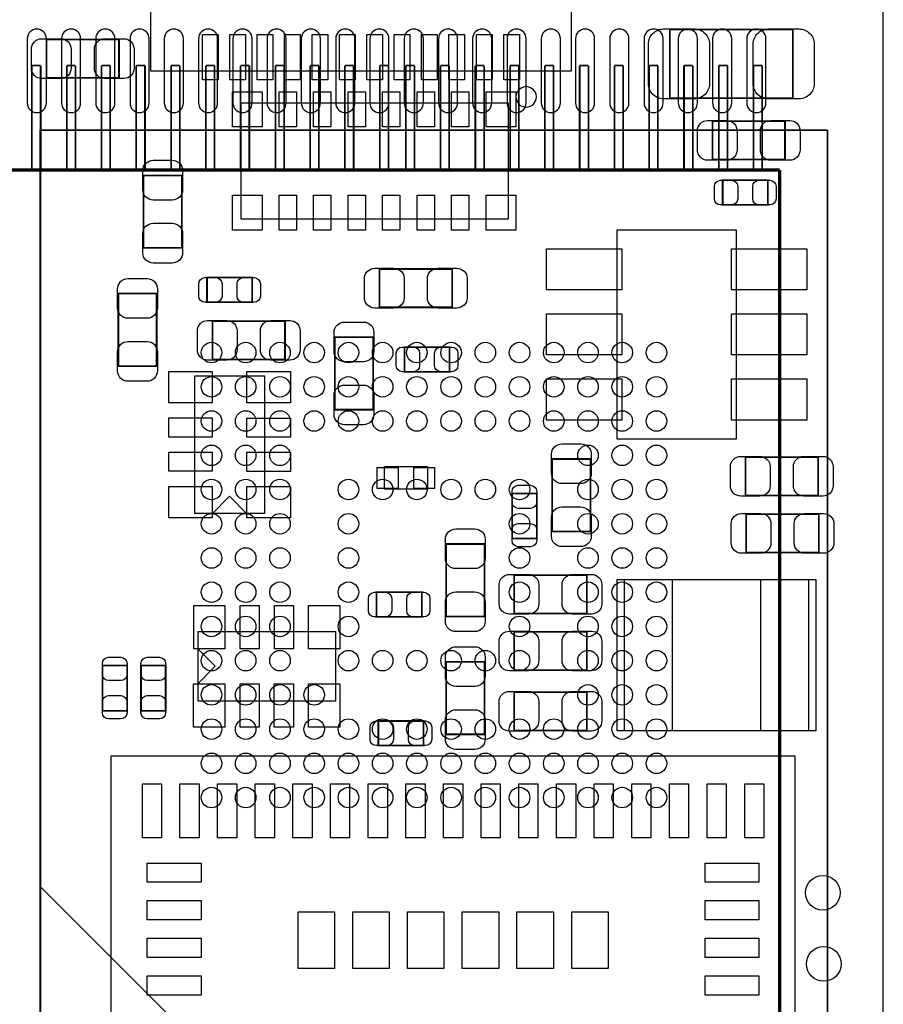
# Model space of a CAD drawing. Extents: x -9.2 to 76.7, y -8.3 to 44.6.
# Tile 8 of 10: x 48.6 to 61.2, y 9 to 23.4. Entities that reach past the tile are written whole.
import ezdxf

# ---------------------------------------------------------------- set-up
doc = ezdxf.new("R2010")
doc.units = 0
for name, color, linetype in [('ASSEMBLY_BOTTOM', 254, 'CONTINUOUS'), ('ASSEMBLY_TOP', 7, 'CONTINUOUS'), ('BOTTOM', 213, 'CONTINUOUS'), ('DIMENSION', 1, 'CONTINUOUS'), ('OUTLINE', 3, 'CONTINUOUS'), ('TOP', 7, 'CONTINUOUS')]:
    doc.layers.add(name, color=color, linetype=linetype)

msp = doc.modelspace()

# ---------------------------------------------------------------- linework, layer by layer
at = {"layer": 'ASSEMBLY_BOTTOM'}
for points, const_width in [([(48.775112, 21.1582), (48.775112, 22.6822)], 0.0254), ([(48.775112, 22.6822), (48.902112, 22.6822)], 0.0254), ([(48.902112, 22.6822), (48.902112, 21.1582)], 0.0254), ([(49.283112, 21.1582), (49.283112, 22.6822)], 0.0254), ([(49.283112, 22.6822), (49.410112, 22.6822)], 0.0254), ([(49.410112, 22.6822), (49.410112, 21.1582)], 0.0254), ([(49.791112, 21.1582), (49.791112, 22.6822)], 0.0254), ([(49.791112, 22.6822), (49.918112, 22.6822)], 0.0254), ([(49.918112, 22.6822), (49.918112, 21.1582)], 0.0254), ([(50.299112, 21.1582), (50.299112, 22.6822)], 0.0254), ([(50.299112, 22.6822), (50.426112, 22.6822)], 0.0254), ([(50.426112, 22.6822), (50.426112, 21.1582)], 0.0254), ([(50.807112, 21.1582), (50.807112, 22.6822)], 0.0254), ([(50.807112, 22.6822), (50.934112, 22.6822)], 0.0254), ([(50.934112, 22.6822), (50.934112, 21.1582)], 0.0254), ([(51.315112, 21.1582), (51.315112, 22.6822)], 0.0254), ([(51.315112, 22.6822), (51.442112, 22.6822)], 0.0254), ([(51.442112, 22.6822), (51.442112, 21.1582)], 0.0254), ([(51.823112, 21.1582), (51.823112, 22.6822)], 0.0254), ([(51.823112, 22.6822), (51.950112, 22.6822)], 0.0254), ([(51.950112, 22.6822), (51.950112, 21.1582)], 0.0254), ([(52.331112, 21.1582), (52.331112, 22.6822)], 0.0254), ([(52.331112, 22.6822), (52.458112, 22.6822)], 0.0254), ([(52.458112, 22.6822), (52.458112, 21.1582)], 0.0254), ([(52.839112, 21.1582), (52.839112, 22.6822)], 0.0254), ([(52.839112, 22.6822), (52.966112, 22.6822)], 0.0254), ([(52.966112, 22.6822), (52.966112, 21.1582)], 0.0254), ([(53.347112, 21.1582), (53.347112, 22.6822)], 0.0254), ([(53.347112, 22.6822), (53.474112, 22.6822)], 0.0254), ([(53.474112, 22.6822), (53.474112, 21.1582)], 0.0254), ([(53.855112, 21.1582), (53.855112, 22.6822)], 0.0254), ([(53.855112, 22.6822), (53.982112, 22.6822)], 0.0254), ([(53.982112, 22.6822), (53.982112, 21.1582)], 0.0254), ([(54.236112, 21.1582), (54.236112, 22.6822)], 0.0254), ([(54.236112, 22.6822), (54.363112, 22.6822)], 0.0254), ([(54.363112, 22.6822), (54.363112, 21.1582)], 0.0254), ([(54.744112, 21.1582), (54.744112, 22.6822)], 0.0254), ([(54.744112, 22.6822), (54.871112, 22.6822)], 0.0254), ([(54.871112, 22.6822), (54.871112, 21.1582)], 0.0254), ([(55.252112, 21.1582), (55.252112, 22.6822)], 0.0254), ([(55.252112, 22.6822), (55.379112, 22.6822)], 0.0254), ([(55.379112, 22.6822), (55.379112, 21.1582)], 0.0254), ([(55.760112, 21.1582), (55.760112, 22.6822)], 0.0254), ([(55.760112, 22.6822), (55.887112, 22.6822)], 0.0254), ([(55.887112, 22.6822), (55.887112, 21.1582)], 0.0254), ([(56.268112, 21.1582), (56.268112, 22.6822)], 0.0254), ([(56.268112, 22.6822), (56.395112, 22.6822)], 0.0254), ([(56.395112, 22.6822), (56.395112, 21.1582)], 0.0254), ([(56.776112, 21.1582), (56.776112, 22.6822)], 0.0254), ([(56.776112, 22.6822), (56.903112, 22.6822)], 0.0254), ([(56.903112, 22.6822), (56.903112, 21.1582)], 0.0254), ([(57.284112, 21.1582), (57.284112, 22.6822)], 0.0254), ([(57.284112, 22.6822), (57.411112, 22.6822)], 0.0254), ([(57.411112, 22.6822), (57.411112, 21.1582)], 0.0254), ([(57.792112, 21.1582), (57.792112, 22.6822)], 0.0254), ([(57.792112, 22.6822), (57.919112, 22.6822)], 0.0254), ([(57.919112, 22.6822), (57.919112, 21.1582)], 0.0254), ([(58.300112, 21.1582), (58.300112, 22.6822)], 0.0254), ([(58.300112, 22.6822), (58.427112, 22.6822)], 0.0254), ([(58.427112, 22.6822), (58.427112, 21.1582)], 0.0254), ([(58.808112, 21.1582), (58.808112, 22.6822)], 0.0254), ([(58.808112, 22.6822), (58.935112, 22.6822)], 0.0254), ([(58.935112, 22.6822), (58.935112, 21.1582)], 0.0254), ([(59.316112, 21.1582), (59.316112, 22.6822)], 0.0254), ([(59.316112, 22.6822), (59.443112, 22.6822)], 0.0254), ([(59.443112, 22.6822), (59.443112, 21.1582)], 0.0254), ([(60.397644, 21.740114), (48.89754, 21.740114)], 0.0254), ([(48.89754, 21.740114), (48.89754, 8.739886)], 0.0254), ([(60.397644, 8.739886), (60.397644, 21.740114)], 0.0254), ([(59.697112, 21.1582), (47.505112, 21.1582)], 0.0508), ([(59.697112, 4.3434), (59.697112, 21.1582)], 0.0508)]:
    msp.add_lwpolyline(points, dxfattribs=dict(at, const_width=const_width))
msp.add_lwpolyline([(48.896524, 10.691114), (48.896524, 8.739886), (50.847498, 8.739886)], close=True, dxfattribs=at)
at = {"layer": 'ASSEMBLY_TOP'}
for points in [[(50.504852, 28.75534), (50.504852, 22.60346), (56.656732, 22.60346), (56.656732, 28.75534), (50.504852, 28.75534)], [(59.066938, 20.279614), (57.316878, 20.279614)], [(57.316878, 20.279614), (57.316878, 17.229582)], [(59.066938, 17.229582), (59.066938, 20.279614)], [(51.154076, 18.1483), (52.170076, 18.1483)], [(51.154076, 16.1417), (51.154076, 18.1483)], [(52.170076, 18.1483), (52.170076, 16.1417)], [(57.316878, 17.229582), (59.066938, 17.229582)], [(53.922676, 16.824198), (54.552596, 16.824198), (54.552596, 16.493998), (53.922676, 16.493998), (53.922676, 16.824198)], [(51.662076, 16.39062), (51.408076, 16.13662)], [(51.662076, 16.39062), (51.916076, 16.13662)], [(52.170076, 16.1417), (51.154076, 16.1417)], [(57.424066, 15.171674), (57.424066, 12.97178)], [(60.124086, 15.171674), (57.424066, 15.171674)], [(60.124086, 12.97178), (60.124086, 15.171674)], [(51.201574, 13.399516), (51.201574, 14.415516)], [(51.201574, 14.415516), (53.208174, 14.415516)], [(53.208174, 14.415516), (53.208174, 13.399516)], [(51.450494, 13.907516), (51.196494, 14.161516)], [(51.450494, 13.907516), (51.196494, 13.653516)], [(53.208174, 13.399516), (51.201574, 13.399516)], [(57.424066, 12.97178), (60.124086, 12.97178)], [(49.928272, 2.59588), (59.925712, 2.59588), (59.925712, 12.59332), (49.928272, 12.59332), (49.928272, 2.59588)]]:
    msp.add_lwpolyline(points, dxfattribs=at)
at = {"layer": 'ASSEMBLY_TOP', "const_width": 0.024892}
for points in [[(58.09107, 23.207726), (59.890914, 23.207726)], [(58.09107, 22.207474), (58.09107, 23.207726)], [(59.890914, 23.207726), (59.890914, 22.207474)], [(50.04689, 23.063708), (50.04689, 22.503892), (48.986694, 22.503892), (48.986694, 23.063708), (50.04689, 23.063708)], [(59.890914, 22.207474), (58.09107, 22.207474)], [(58.714894, 21.310092), (58.714894, 21.869908), (59.77509, 21.869908), (59.77509, 21.310092), (58.714894, 21.310092)], [(50.405284, 21.078698), (50.9651, 21.078698), (50.9651, 20.018502), (50.405284, 20.018502), (50.405284, 21.078698)], [(59.524138, 21.008086), (59.524138, 20.647914), (58.864246, 20.647914), (58.864246, 21.008086), (59.524138, 21.008086)], [(54.912006, 19.710908), (54.912006, 19.151092), (53.85181, 19.151092), (53.85181, 19.710908), (54.912006, 19.710908)], [(51.992022, 19.585686), (51.992022, 19.225514), (51.33213, 19.225514), (51.33213, 19.585686), (51.992022, 19.585686)], [(50.036984, 19.351498), (50.5968, 19.351498), (50.5968, 18.291302), (50.036984, 18.291302), (50.036984, 19.351498)], [(52.471574, 18.948908), (52.471574, 18.389092), (51.411378, 18.389092), (51.411378, 18.948908), (52.471574, 18.948908)], [(53.199284, 18.716498), (53.7591, 18.716498), (53.7591, 17.656302), (53.199284, 17.656302), (53.199284, 18.716498)], [(54.875938, 18.569686), (54.875938, 18.209514), (54.216046, 18.209514), (54.216046, 18.569686), (54.875938, 18.569686)], [(59.197494, 16.403828), (59.197494, 16.963644), (60.25769, 16.963644), (60.25769, 16.403828), (59.197494, 16.403828)], [(56.374284, 16.935704), (56.9341, 16.935704), (56.9341, 15.875508), (56.374284, 15.875508), (56.374284, 16.935704)], [(55.788306, 16.433038), (56.148478, 16.433038), (56.148478, 15.773146), (55.788306, 15.773146), (55.788306, 16.433038)], [(59.209178, 15.569692), (59.209178, 16.129508), (60.269374, 16.129508), (60.269374, 15.569692), (59.209178, 15.569692)], [(55.3847, 14.633702), (54.824884, 14.633702), (54.824884, 15.693898), (55.3847, 15.693898), (55.3847, 14.633702)], [(56.87949, 15.240508), (56.87949, 14.680692), (55.819294, 14.680692), (55.819294, 15.240508), (56.87949, 15.240508)], [(53.809646, 14.628114), (53.809646, 14.988286), (54.469538, 14.988286), (54.469538, 14.628114), (53.809646, 14.628114)], [(56.878728, 14.410944), (56.878728, 13.851128), (55.818532, 13.851128), (55.818532, 14.410944), (56.878728, 14.410944)], [(54.825138, 13.97381), (55.384954, 13.97381), (55.384954, 12.913614), (54.825138, 12.913614), (54.825138, 13.97381)], [(49.804066, 13.918946), (50.164238, 13.918946), (50.164238, 13.259054), (49.804066, 13.259054), (49.804066, 13.918946)], [(50.367946, 13.918946), (50.728118, 13.918946), (50.728118, 13.259054), (50.367946, 13.259054), (50.367946, 13.918946)], [(56.878728, 13.531088), (56.878728, 12.971272), (55.818532, 12.971272), (55.818532, 13.531088), (56.878728, 13.531088)], [(53.834538, 12.748514), (53.834538, 13.108686), (54.49443, 13.108686), (54.49443, 12.748514), (53.834538, 12.748514)]]:
    msp.add_lwpolyline(points, dxfattribs=at)
at = {"layer": 'ASSEMBLY_TOP'}
msp.add_lwpolyline([(56.143398, 22.225254, 1.000127), (55.84444, 22.225, 0.999873), (56.143398, 22.225254)], format="xyb", dxfattribs=at)
msp.add_lwpolyline([(55.732934, 22.13991), (55.732934, 20.43811), (51.831494, 20.43811), (51.831494, 22.13991)], close=True, dxfattribs=at)
at = {"layer": 'BOTTOM'}
for points in [[(48.706532, 23.0759), (48.706532, 22.1361, 1), (48.985932, 22.1361), (48.985932, 23.0759, 1)], [(49.206912, 23.0759), (49.206912, 22.1361, 1), (49.486312, 22.1361), (49.486312, 23.0759, 1)], [(49.707292, 23.0759), (49.707292, 22.1361, 1), (49.986692, 22.1361), (49.986692, 23.0759, 1)], [(50.207672, 23.0759), (50.207672, 22.1361, 1), (50.487072, 22.1361), (50.487072, 23.0759, 1)], [(50.708052, 23.0759), (50.708052, 22.1361, 1), (50.987452, 22.1361), (50.987452, 23.0759, 1)], [(51.208432, 23.0759), (51.208432, 22.1361, 1), (51.487832, 22.1361), (51.487832, 23.0759, 1)], [(51.711352, 23.0759), (51.711352, 22.1361, 1), (51.990752, 22.1361), (51.990752, 23.0759, 1)], [(52.209192, 23.0759), (52.209192, 22.1361, 1), (52.488592, 22.1361), (52.488592, 23.0759, 1)], [(52.709572, 23.0759), (52.709572, 22.1361, 1), (52.988972, 22.1361), (52.988972, 23.0759, 1)], [(53.212492, 23.0759), (53.212492, 22.1361, 1), (53.491892, 22.1361), (53.491892, 23.0759, 1)], [(53.710332, 23.0759), (53.710332, 22.1361, 1), (53.989732, 22.1361), (53.989732, 23.0759, 1)], [(54.213252, 23.0759), (54.213252, 22.1361, 1), (54.492652, 22.1361), (54.492652, 23.0759, 1)], [(54.713632, 23.0759), (54.713632, 22.1361, 1), (54.993032, 22.1361), (54.993032, 23.0759, 1)], [(55.211472, 23.0759), (55.211472, 22.1361, 1), (55.490872, 22.1361), (55.490872, 23.0759, 1)], [(55.714392, 23.0759), (55.714392, 22.1361, 1), (55.993792, 22.1361), (55.993792, 23.0759, 1)], [(56.214772, 23.0759), (56.214772, 22.1361, 1), (56.494172, 22.1361), (56.494172, 23.0759, 1)], [(56.715152, 23.0759), (56.715152, 22.1361, 1), (56.994552, 22.1361), (56.994552, 23.0759, 1)], [(57.215532, 23.0759), (57.215532, 22.1361, 1), (57.494932, 22.1361), (57.494932, 23.0759, 1)], [(57.715912, 23.0759), (57.715912, 22.1361, 1), (57.995312, 22.1361), (57.995312, 23.0759, 1)], [(58.216292, 23.0759), (58.216292, 22.1361, 1), (58.495692, 22.1361), (58.495692, 23.0759, 1)], [(58.716672, 23.0759), (58.716672, 22.1361, 1), (58.996072, 22.1361), (58.996072, 23.0759, 1)], [(59.217052, 23.0759), (59.217052, 22.1361, 1), (59.496452, 22.1361), (59.496452, 23.0759, 1)]]:
    msp.add_lwpolyline(points, format="xyb", close=True, dxfattribs=at)
for centre in [(51.397662, 18.48993), (51.897534, 18.48993), (52.39766, 18.48993), (52.897532, 18.48993), (53.397658, 18.48993), (53.89753, 18.48993), (54.397656, 18.48993), (54.897528, 18.48993), (55.397654, 18.48993), (55.897526, 18.48993), (56.397652, 18.48993), (56.897524, 18.48993), (57.39765, 18.48993), (57.897522, 18.48993), (51.397662, 17.990058), (51.897534, 17.990058), (52.39766, 17.990058), (52.897532, 17.990058), (53.397658, 17.990058), (53.89753, 17.990058), (54.397656, 17.990058), (54.897528, 17.990058), (55.397654, 17.990058), (55.897526, 17.990058), (56.397652, 17.990058), (56.897524, 17.990058), (57.39765, 17.990058), (57.897522, 17.990058), (51.397662, 17.489932), (51.897534, 17.489932), (52.39766, 17.489932), (52.897532, 17.489932), (53.397658, 17.489932), (53.89753, 17.489932), (54.397656, 17.489932), (54.897528, 17.489932), (55.397654, 17.489932), (55.897526, 17.489932), (56.397652, 17.489932), (56.897524, 17.489932), (57.39765, 17.489932), (57.897522, 17.489932), (51.397662, 16.99006), (51.897534, 16.99006), (52.39766, 16.99006), (56.897524, 16.99006), (57.39765, 16.99006), (57.897522, 16.99006), (51.397662, 16.489934), (51.897534, 16.489934), (52.39766, 16.489934), (53.397658, 16.489934), (53.89753, 16.489934), (54.397656, 16.489934), (54.897528, 16.489934), (55.397654, 16.489934), (55.897526, 16.489934), (56.897524, 16.489934), (57.39765, 16.489934), (57.897522, 16.489934), (51.397662, 15.990062), (51.897534, 15.990062), (52.39766, 15.990062), (53.397658, 15.990062), (55.897526, 15.990062), (56.897524, 15.990062), (57.39765, 15.990062), (57.897522, 15.990062), (51.397662, 15.489936), (51.897534, 15.489936), (52.39766, 15.489936), (53.397658, 15.489936), (55.897526, 15.489936), (56.897524, 15.489936), (57.39765, 15.489936), (57.897522, 15.489936), (51.397662, 14.990064), (51.897534, 14.990064), (52.39766, 14.990064), (53.397658, 14.990064), (55.897526, 14.990064), (56.897524, 14.990064), (57.39765, 14.990064), (57.897522, 14.990064), (51.397662, 14.489938), (51.897534, 14.489938), (52.39766, 14.489938), (53.397658, 14.489938), (55.897526, 14.489938), (56.897524, 14.489938), (57.39765, 14.489938), (57.897522, 14.489938), (51.397662, 13.990066), (51.897534, 13.990066), (52.39766, 13.990066), (53.397658, 13.990066), (53.89753, 13.990066), (54.397656, 13.990066), (54.897528, 13.990066), (55.397654, 13.990066), (55.897526, 13.990066), (56.897524, 13.990066), (57.39765, 13.990066), (57.897522, 13.990066), (51.397662, 13.48994), (51.897534, 13.48994), (52.39766, 13.48994), (52.897532, 13.48994), (56.897524, 13.48994), (57.39765, 13.48994), (57.897522, 13.48994), (51.397662, 12.990068), (51.897534, 12.990068), (52.39766, 12.990068), (52.897532, 12.990068), (53.397658, 12.990068), (53.89753, 12.990068), (54.397656, 12.990068), (54.897528, 12.990068), (55.397654, 12.990068), (55.897526, 12.990068), (56.397652, 12.990068), (56.897524, 12.990068), (57.39765, 12.990068), (57.897522, 12.990068), (51.397662, 12.489942), (51.897534, 12.489942), (52.39766, 12.489942), (52.897532, 12.489942), (53.397658, 12.489942), (53.89753, 12.489942), (54.397656, 12.489942), (54.897528, 12.489942), (55.397654, 12.489942), (55.897526, 12.489942), (56.397652, 12.489942), (56.897524, 12.489942), (57.39765, 12.489942), (57.897522, 12.489942), (51.397662, 11.99007), (51.897534, 11.99007), (52.39766, 11.99007), (52.897532, 11.99007), (53.397658, 11.99007), (53.89753, 11.99007), (54.397656, 11.99007), (54.897528, 11.99007), (55.397654, 11.99007), (55.897526, 11.99007), (56.397652, 11.99007), (56.897524, 11.99007), (57.39765, 11.99007), (57.897522, 11.99007)]:
    msp.add_circle(centre, 0.149987, dxfattribs=at)
at = {"layer": 'DIMENSION'}
msp.add_lwpolyline([(61.210952, 2.54), (61.210952, 44.597066)], dxfattribs=at)
at = {"layer": 'OUTLINE'}
msp.add_lwpolyline([(6.031992, 30.1117), (6.031992, 0), (61.210952, 0), (61.210952, 30.1117)], close=True, dxfattribs=at)
msp.add_lwpolyline([(61.210952, 20.283424), (61.210952, 22.475698)], dxfattribs=at)
at = {"layer": 'TOP'}
for points in [[(58.0009, 23.217632), (58.450988, 23.217632, -0.414414), (58.670952, 22.997668), (58.670952, 22.417532, -0.414414), (58.450988, 22.197568), (58.0009, 22.197568, -0.414414), (57.780936, 22.417532), (57.780936, 22.997668, -0.414414)], [(59.981084, 22.197568), (59.530996, 22.197568, -0.414414), (59.311032, 22.417532), (59.311032, 22.997668, -0.414414), (59.530996, 23.217632), (59.981084, 23.217632, -0.414414), (60.201048, 22.997668), (60.201048, 22.417532, -0.414414)], [(48.916844, 23.073868), (49.196752, 23.073868, -0.414846), (49.346866, 22.923754), (49.346866, 22.643846, -0.414846), (49.196752, 22.493732), (48.916844, 22.493732, -0.414846), (48.76673, 22.643846), (48.76673, 22.923754, -0.414846)], [(50.11674, 22.493732), (49.836832, 22.493732, -0.414846), (49.686718, 22.643846), (49.686718, 22.923754, -0.414846), (49.836832, 23.073868), (50.11674, 23.073868, -0.414846), (50.266854, 22.923754), (50.266854, 22.643846, -0.414846)], [(58.645044, 21.880068), (58.924952, 21.880068, -0.414846), (59.075066, 21.729954), (59.075066, 21.450046, -0.414846), (58.924952, 21.299932), (58.645044, 21.299932, -0.414846), (58.49493, 21.450046), (58.49493, 21.729954, -0.414846)], [(59.84494, 21.299932), (59.565032, 21.299932, -0.414846), (59.414918, 21.450046), (59.414918, 21.729954, -0.414846), (59.565032, 21.880068), (59.84494, 21.880068, -0.414846), (59.995054, 21.729954), (59.995054, 21.450046, -0.414846)], [(50.97526, 21.148548), (50.97526, 20.86864, -0.414846), (50.825146, 20.718526), (50.545238, 20.718526, -0.414846), (50.395124, 20.86864), (50.395124, 21.148548, -0.414846), (50.545238, 21.298662), (50.825146, 21.298662, -0.414846)], [(58.834274, 21.008086), (58.994294, 21.008086, -0.413587), (59.08421, 20.917916), (59.08421, 20.738084, -0.413587), (58.994294, 20.647914), (58.834274, 20.647914, -0.413587), (58.744358, 20.738084), (58.744358, 20.917916, -0.413587)], [(59.55411, 20.647914), (59.39409, 20.647914, -0.413587), (59.304174, 20.738084), (59.304174, 20.917916, -0.413587), (59.39409, 21.008086), (59.55411, 21.008086, -0.413587), (59.644026, 20.917916), (59.644026, 20.738084, -0.413587)], [(50.395124, 19.948652), (50.395124, 20.22856, -0.414846), (50.545238, 20.378674), (50.825146, 20.378674, -0.414846), (50.97526, 20.22856), (50.97526, 19.948652, -0.414846), (50.825146, 19.798538), (50.545238, 19.798538, -0.414846)], [(53.78196, 19.721068), (54.061868, 19.721068, -0.414846), (54.211982, 19.570954), (54.211982, 19.291046, -0.414846), (54.061868, 19.140932), (53.78196, 19.140932, -0.414846), (53.631846, 19.291046), (53.631846, 19.570954, -0.414846)], [(54.981856, 19.140932), (54.701948, 19.140932, -0.414846), (54.551834, 19.291046), (54.551834, 19.570954, -0.414846), (54.701948, 19.721068), (54.981856, 19.721068, -0.414846), (55.13197, 19.570954), (55.13197, 19.291046, -0.414846)], [(50.60696, 19.421348), (50.60696, 19.14144, -0.414846), (50.456846, 18.991326), (50.176938, 18.991326, -0.414846), (50.026824, 19.14144), (50.026824, 19.421348, -0.414846), (50.176938, 19.571462), (50.456846, 19.571462, -0.414846)], [(51.302158, 19.585686), (51.462178, 19.585686, -0.413587), (51.552094, 19.495516), (51.552094, 19.315684, -0.413587), (51.462178, 19.225514), (51.302158, 19.225514, -0.413587), (51.212242, 19.315684), (51.212242, 19.495516, -0.413587)], [(52.021994, 19.225514), (51.861974, 19.225514, -0.413587), (51.772058, 19.315684), (51.772058, 19.495516, -0.413587), (51.861974, 19.585686), (52.021994, 19.585686, -0.413587), (52.11191, 19.495516), (52.11191, 19.315684, -0.413587)], [(51.341528, 18.959068), (51.621436, 18.959068, -0.414846), (51.77155, 18.808954), (51.77155, 18.529046, -0.414846), (51.621436, 18.378932), (51.341528, 18.378932, -0.414846), (51.191414, 18.529046), (51.191414, 18.808954, -0.414846)], [(52.541424, 18.378932), (52.261516, 18.378932, -0.414846), (52.111402, 18.529046), (52.111402, 18.808954, -0.414846), (52.261516, 18.959068), (52.541424, 18.959068, -0.414846), (52.691538, 18.808954), (52.691538, 18.529046, -0.414846)], [(53.76926, 18.786348), (53.76926, 18.50644, -0.414846), (53.619146, 18.356326), (53.339238, 18.356326, -0.414846), (53.189124, 18.50644), (53.189124, 18.786348, -0.414846), (53.339238, 18.936462), (53.619146, 18.936462, -0.414846)], [(50.026824, 18.221452), (50.026824, 18.50136, -0.414846), (50.176938, 18.651474), (50.456846, 18.651474, -0.414846), (50.60696, 18.50136), (50.60696, 18.221452, -0.414846), (50.456846, 18.071338), (50.176938, 18.071338, -0.414846)], [(54.186074, 18.569686), (54.346094, 18.569686, -0.413587), (54.43601, 18.479516), (54.43601, 18.299684, -0.413587), (54.346094, 18.209514), (54.186074, 18.209514, -0.413587), (54.096158, 18.299684), (54.096158, 18.479516, -0.413587)], [(54.90591, 18.209514), (54.74589, 18.209514, -0.413587), (54.655974, 18.299684), (54.655974, 18.479516, -0.413587), (54.74589, 18.569686), (54.90591, 18.569686, -0.413587), (54.995826, 18.479516), (54.995826, 18.299684, -0.413587)], [(53.189124, 17.586452), (53.189124, 17.86636, -0.414846), (53.339238, 18.016474), (53.619146, 18.016474, -0.414846), (53.76926, 17.86636), (53.76926, 17.586452, -0.414846), (53.619146, 17.436338), (53.339238, 17.436338, -0.414846)], [(56.94426, 17.005554), (56.94426, 16.725646, -0.414846), (56.794146, 16.575532), (56.514238, 16.575532, -0.414846), (56.364124, 16.725646), (56.364124, 17.005554, -0.414846), (56.514238, 17.155668), (56.794146, 17.155668, -0.414846)], [(59.127644, 16.973804), (59.407552, 16.973804, -0.414846), (59.557666, 16.82369), (59.557666, 16.543782, -0.414846), (59.407552, 16.393668), (59.127644, 16.393668, -0.414846), (58.97753, 16.543782), (58.97753, 16.82369, -0.414846)], [(60.32754, 16.393668), (60.047632, 16.393668, -0.414846), (59.897518, 16.543782), (59.897518, 16.82369, -0.414846), (60.047632, 16.973804), (60.32754, 16.973804, -0.414846), (60.477654, 16.82369), (60.477654, 16.543782, -0.414846)], [(56.148478, 16.46301), (56.148478, 16.30299, -0.413587), (56.058308, 16.213074), (55.878476, 16.213074, -0.413587), (55.788306, 16.30299), (55.788306, 16.46301, -0.413587), (55.878476, 16.552926), (56.058308, 16.552926, -0.413587)], [(56.364124, 15.805658), (56.364124, 16.085566, -0.414846), (56.514238, 16.23568), (56.794146, 16.23568, -0.414846), (56.94426, 16.085566), (56.94426, 15.805658, -0.414846), (56.794146, 15.655544), (56.514238, 15.655544, -0.414846)], [(59.139328, 16.139668), (59.419236, 16.139668, -0.414846), (59.56935, 15.989554), (59.56935, 15.709646, -0.414846), (59.419236, 15.559532), (59.139328, 15.559532, -0.414846), (58.989214, 15.709646), (58.989214, 15.989554, -0.414846)], [(60.339224, 15.559532), (60.059316, 15.559532, -0.414846), (59.909202, 15.709646), (59.909202, 15.989554, -0.414846), (60.059316, 16.139668), (60.339224, 16.139668, -0.414846), (60.489338, 15.989554), (60.489338, 15.709646, -0.414846)], [(55.788306, 15.743174), (55.788306, 15.903194, -0.413587), (55.878476, 15.99311), (56.058308, 15.99311, -0.413587), (56.148478, 15.903194), (56.148478, 15.743174, -0.413587), (56.058308, 15.653258), (55.878476, 15.653258, -0.413587)], [(55.39486, 15.763748), (55.39486, 15.48384, -0.414846), (55.244746, 15.333726), (54.964838, 15.333726, -0.414846), (54.814724, 15.48384), (54.814724, 15.763748, -0.414846), (54.964838, 15.913862), (55.244746, 15.913862, -0.414846)], [(55.749444, 15.250668), (56.029352, 15.250668, -0.414846), (56.179466, 15.100554), (56.179466, 14.820646, -0.414846), (56.029352, 14.670532), (55.749444, 14.670532, -0.414846), (55.59933, 14.820646), (55.59933, 15.100554, -0.414846)], [(56.94934, 14.670532), (56.669432, 14.670532, -0.414846), (56.519318, 14.820646), (56.519318, 15.100554, -0.414846), (56.669432, 15.250668), (56.94934, 15.250668, -0.414846), (57.099454, 15.100554), (57.099454, 14.820646, -0.414846)], [(53.779674, 14.988286), (53.939694, 14.988286, -0.413587), (54.02961, 14.898116), (54.02961, 14.718284, -0.413587), (53.939694, 14.628114), (53.779674, 14.628114, -0.413587), (53.689758, 14.718284), (53.689758, 14.898116, -0.413587)], [(54.49951, 14.628114), (54.33949, 14.628114, -0.413587), (54.249574, 14.718284), (54.249574, 14.898116, -0.413587), (54.33949, 14.988286), (54.49951, 14.988286, -0.413587), (54.589426, 14.898116), (54.589426, 14.718284, -0.413587)], [(54.814724, 14.563852), (54.814724, 14.84376, -0.414846), (54.964838, 14.993874), (55.244746, 14.993874, -0.414846), (55.39486, 14.84376), (55.39486, 14.563852, -0.414846), (55.244746, 14.413738), (54.964838, 14.413738, -0.414846)], [(55.748682, 14.421104), (56.02859, 14.421104, -0.414846), (56.178704, 14.27099), (56.178704, 13.991082, -0.414846), (56.02859, 13.840968), (55.748682, 13.840968, -0.414846), (55.598568, 13.991082), (55.598568, 14.27099, -0.414846)], [(56.948578, 13.840968), (56.66867, 13.840968, -0.414846), (56.518556, 13.991082), (56.518556, 14.27099, -0.414846), (56.66867, 14.421104), (56.948578, 14.421104, -0.414846), (57.098692, 14.27099), (57.098692, 13.991082, -0.414846)], [(55.395114, 14.04366), (55.395114, 13.763752, -0.414846), (55.245, 13.613638), (54.965092, 13.613638, -0.414846), (54.814978, 13.763752), (54.814978, 14.04366, -0.414846), (54.965092, 14.193774), (55.245, 14.193774, -0.414846)], [(50.164238, 13.948918), (50.164238, 13.788898, -0.413587), (50.074068, 13.698982), (49.894236, 13.698982, -0.413587), (49.804066, 13.788898), (49.804066, 13.948918, -0.413587), (49.894236, 14.038834), (50.074068, 14.038834, -0.413587)], [(50.728118, 13.948918), (50.728118, 13.788898, -0.413587), (50.637948, 13.698982), (50.458116, 13.698982, -0.413587), (50.367946, 13.788898), (50.367946, 13.948918, -0.413587), (50.458116, 14.038834), (50.637948, 14.038834, -0.413587)], [(55.748682, 13.541248), (56.02859, 13.541248, -0.414846), (56.178704, 13.391134), (56.178704, 13.111226, -0.414846), (56.02859, 12.961112), (55.748682, 12.961112, -0.414846), (55.598568, 13.111226), (55.598568, 13.391134, -0.414846)], [(56.948578, 12.961112), (56.66867, 12.961112, -0.414846), (56.518556, 13.111226), (56.518556, 13.391134, -0.414846), (56.66867, 13.541248), (56.948578, 13.541248, -0.414846), (57.098692, 13.391134), (57.098692, 13.111226, -0.414846)], [(49.804066, 13.229082), (49.804066, 13.389102, -0.413587), (49.894236, 13.479018), (50.074068, 13.479018, -0.413587), (50.164238, 13.389102), (50.164238, 13.229082, -0.413587), (50.074068, 13.139166), (49.894236, 13.139166, -0.413587)], [(50.367946, 13.229082), (50.367946, 13.389102, -0.413587), (50.458116, 13.479018), (50.637948, 13.479018, -0.413587), (50.728118, 13.389102), (50.728118, 13.229082, -0.413587), (50.637948, 13.139166), (50.458116, 13.139166, -0.413587)], [(54.814978, 12.843764), (54.814978, 13.123672, -0.414846), (54.965092, 13.273786), (55.245, 13.273786, -0.414846), (55.395114, 13.123672), (55.395114, 12.843764, -0.414846), (55.245, 12.69365), (54.965092, 12.69365, -0.414846)], [(53.804566, 13.108686), (53.964586, 13.108686, -0.413587), (54.054502, 13.018516), (54.054502, 12.838684, -0.413587), (53.964586, 12.748514), (53.804566, 12.748514, -0.413587), (53.71465, 12.838684), (53.71465, 13.018516, -0.413587)], [(54.524402, 12.748514), (54.364382, 12.748514, -0.413587), (54.274466, 12.838684), (54.274466, 13.018516, -0.413587), (54.364382, 13.108686), (54.524402, 13.108686, -0.413587), (54.614318, 13.018516), (54.614318, 12.838684, -0.413587)]]:
    msp.add_lwpolyline(points, format="xyb", close=True, dxfattribs=at)
for points in [[(51.266344, 22.474174), (51.266344, 23.134574), (51.494944, 23.134574), (51.494944, 22.474174)], [(51.666394, 22.474174), (51.666394, 23.134574), (51.894994, 23.134574), (51.894994, 22.474174)], [(52.066444, 22.474174), (52.066444, 23.134574), (52.295044, 23.134574), (52.295044, 22.474174)], [(52.466494, 22.474174), (52.466494, 23.134574), (52.695094, 23.134574), (52.695094, 22.474174)], [(52.866544, 22.474174), (52.866544, 23.134574), (53.095144, 23.134574), (53.095144, 22.474174)], [(53.266594, 22.474174), (53.266594, 23.134574), (53.495194, 23.134574), (53.495194, 22.474174)], [(53.66639, 22.474174), (53.66639, 23.134574), (53.89499, 23.134574), (53.89499, 22.474174)], [(54.06644, 22.474174), (54.06644, 23.134574), (54.29504, 23.134574), (54.29504, 22.474174)], [(54.46649, 22.474174), (54.46649, 23.134574), (54.69509, 23.134574), (54.69509, 22.474174)], [(54.86654, 22.474174), (54.86654, 23.134574), (55.09514, 23.134574), (55.09514, 22.474174)], [(55.26659, 22.474174), (55.26659, 23.134574), (55.49519, 23.134574), (55.49519, 22.474174)], [(55.66664, 22.474174), (55.66664, 23.134574), (55.89524, 23.134574), (55.89524, 22.474174)], [(51.704494, 21.78939), (51.704494, 22.29739), (52.136294, 22.29739), (52.136294, 21.78939)], [(52.639214, 22.29739), (52.639214, 21.78939), (52.385214, 21.78939), (52.385214, 22.29739)], [(53.142134, 22.29739), (53.142134, 21.78939), (52.888134, 21.78939), (52.888134, 22.29739)], [(53.647594, 22.29739), (53.647594, 21.78939), (53.393594, 21.78939), (53.393594, 22.29739)], [(54.150514, 22.29739), (54.150514, 21.78939), (53.896514, 21.78939), (53.896514, 22.29739)], [(54.655974, 22.29739), (54.655974, 21.78939), (54.401974, 21.78939), (54.401974, 22.29739)], [(55.158894, 22.29739), (55.158894, 21.78939), (54.904894, 21.78939), (54.904894, 22.29739)], [(55.410354, 21.78939), (55.410354, 22.29739), (55.842154, 22.29739), (55.842154, 21.78939)], [(52.136294, 20.78863), (52.136294, 20.28063), (51.704494, 20.28063), (51.704494, 20.78863)], [(52.639214, 20.78863), (52.639214, 20.28063), (52.385214, 20.28063), (52.385214, 20.78863)], [(53.142134, 20.78863), (53.142134, 20.28063), (52.888134, 20.28063), (52.888134, 20.78863)], [(53.647594, 20.78863), (53.647594, 20.28063), (53.393594, 20.28063), (53.393594, 20.78863)], [(54.150514, 20.78863), (54.150514, 20.28063), (53.896514, 20.28063), (53.896514, 20.78863)], [(54.655974, 20.78863), (54.655974, 20.28063), (54.401974, 20.28063), (54.401974, 20.78863)], [(55.158894, 20.78863), (55.158894, 20.28063), (54.904894, 20.28063), (54.904894, 20.78863)], [(55.842154, 20.78863), (55.842154, 20.28063), (55.410354, 20.28063), (55.410354, 20.78863)], [(57.391808, 19.404838), (56.291988, 19.404838), (56.291988, 20.004278), (57.391808, 20.004278)], [(60.091828, 19.404838), (58.992008, 19.404838), (58.992008, 20.004278), (60.091828, 20.004278)], [(57.391808, 18.454878), (56.291988, 18.454878), (56.291988, 19.054318), (57.391808, 19.054318)], [(60.091828, 18.454878), (58.992008, 18.454878), (58.992008, 19.054318), (60.091828, 19.054318)], [(51.408076, 17.75587), (50.773076, 17.75587), (50.773076, 18.21307), (51.408076, 18.21307)], [(52.551076, 17.755108), (51.916076, 17.755108), (51.916076, 18.212308), (52.551076, 18.212308)], [(57.391808, 17.504918), (56.291988, 17.504918), (56.291988, 18.104358), (57.391808, 18.104358)], [(60.091828, 17.504918), (58.992008, 17.504918), (58.992008, 18.104358), (60.091828, 18.104358)], [(51.408076, 17.255744), (50.773076, 17.255744), (50.773076, 17.535144), (51.408076, 17.535144)], [(52.551076, 17.254982), (51.916076, 17.254982), (51.916076, 17.534382), (52.551076, 17.534382)], [(51.408076, 16.755618), (50.773076, 16.755618), (50.773076, 17.035018), (51.408076, 17.035018)], [(52.551076, 16.754856), (51.916076, 16.754856), (51.916076, 17.034256), (52.551076, 17.034256)], [(53.818282, 16.506698), (53.818282, 16.811498), (54.123082, 16.811498), (54.123082, 16.506698)], [(54.35219, 16.506698), (54.35219, 16.811498), (54.65699, 16.811498), (54.65699, 16.506698)], [(51.408076, 16.077692), (50.773076, 16.077692), (50.773076, 16.534892), (51.408076, 16.534892)], [(52.551076, 16.07439), (51.916076, 16.07439), (51.916076, 16.53159), (52.551076, 16.53159)], [(58.125106, 15.1765), (58.125106, 12.9667), (57.325006, 12.9667), (57.325006, 15.1765)], [(60.223146, 15.1765), (60.223146, 12.9667), (59.423046, 12.9667), (59.423046, 15.1765)], [(51.137566, 14.161516), (51.137566, 14.796516), (51.594766, 14.796516), (51.594766, 14.161516)], [(51.815492, 14.161516), (51.815492, 14.796516), (52.094892, 14.796516), (52.094892, 14.161516)], [(52.315618, 14.161516), (52.315618, 14.796516), (52.595018, 14.796516), (52.595018, 14.161516)], [(52.815744, 14.161516), (52.815744, 14.796516), (53.272944, 14.796516), (53.272944, 14.161516)], [(51.134264, 13.018516), (51.134264, 13.653516), (51.591464, 13.653516), (51.591464, 13.018516)], [(51.81473, 13.018516), (51.81473, 13.653516), (52.09413, 13.653516), (52.09413, 13.018516)], [(52.314856, 13.018516), (52.314856, 13.653516), (52.594256, 13.653516), (52.594256, 13.018516)], [(52.814982, 13.018516), (52.814982, 13.653516), (53.272182, 13.653516), (53.272182, 13.018516)], [(50.388012, 11.40206), (50.388012, 12.18946), (50.667412, 12.18946), (50.667412, 11.40206)], [(50.936652, 11.40206), (50.936652, 12.18946), (51.216052, 12.18946), (51.216052, 11.40206)], [(51.487832, 11.40206), (51.487832, 12.18946), (51.767232, 12.18946), (51.767232, 11.40206)], [(52.036472, 11.40206), (52.036472, 12.18946), (52.315872, 12.18946), (52.315872, 11.40206)], [(52.587652, 11.40206), (52.587652, 12.18946), (52.867052, 12.18946), (52.867052, 11.40206)], [(53.136292, 11.40206), (53.136292, 12.18946), (53.415692, 12.18946), (53.415692, 11.40206)], [(53.687472, 11.40206), (53.687472, 12.18946), (53.966872, 12.18946), (53.966872, 11.40206)], [(54.238652, 11.40206), (54.238652, 12.18946), (54.518052, 12.18946), (54.518052, 11.40206)], [(54.787292, 11.40206), (54.787292, 12.18946), (55.066692, 12.18946), (55.066692, 11.40206)], [(55.335932, 11.40206), (55.335932, 12.18946), (55.615332, 12.18946), (55.615332, 11.40206)], [(55.887112, 11.40206), (55.887112, 12.18946), (56.166512, 12.18946), (56.166512, 11.40206)], [(56.438292, 11.40206), (56.438292, 12.18946), (56.717692, 12.18946), (56.717692, 11.40206)], [(56.986932, 11.40206), (56.986932, 12.18946), (57.266332, 12.18946), (57.266332, 11.40206)], [(57.538112, 11.40206), (57.538112, 12.18946), (57.817512, 12.18946), (57.817512, 11.40206)], [(58.086752, 11.40206), (58.086752, 12.18946), (58.366152, 12.18946), (58.366152, 11.40206)], [(58.637932, 11.40206), (58.637932, 12.18946), (58.917332, 12.18946), (58.917332, 11.40206)], [(59.186572, 11.40206), (59.186572, 12.18946), (59.465972, 12.18946), (59.465972, 11.40206)], [(51.246532, 10.75436), (50.459132, 10.75436), (50.459132, 11.03376), (51.246532, 11.03376)], [(59.394852, 10.75436), (58.607452, 10.75436), (58.607452, 11.03376), (59.394852, 11.03376)], [(51.246532, 10.20572), (50.459132, 10.20572), (50.459132, 10.48512), (51.246532, 10.48512)], [(59.394852, 10.20572), (58.607452, 10.20572), (58.607452, 10.48512), (59.394852, 10.48512)], [(52.661312, 9.49325), (52.661312, 10.31875), (53.194712, 10.31875), (53.194712, 9.49325)], [(53.461412, 9.49325), (53.461412, 10.31875), (53.994812, 10.31875), (53.994812, 9.49325)], [(54.258972, 9.49325), (54.258972, 10.31875), (54.792372, 10.31875), (54.792372, 9.49325)], [(55.061612, 9.49325), (55.061612, 10.31875), (55.595012, 10.31875), (55.595012, 9.49325)], [(55.859172, 9.49325), (55.859172, 10.31875), (56.392572, 10.31875), (56.392572, 9.49325)], [(56.659272, 9.49325), (56.659272, 10.31875), (57.192672, 10.31875), (57.192672, 9.49325)], [(51.246532, 9.65454), (50.459132, 9.65454), (50.459132, 9.93394), (51.246532, 9.93394)], [(59.394852, 9.65454), (58.607452, 9.65454), (58.607452, 9.93394), (59.394852, 9.93394)], [(51.246532, 9.1059), (50.459132, 9.1059), (50.459132, 9.3853), (51.246532, 9.3853)], [(59.394852, 9.1059), (58.607452, 9.1059), (58.607452, 9.3853), (59.394852, 9.3853)]]:
    msp.add_lwpolyline(points, close=True, dxfattribs=at)
for centre in [(60.326778, 10.599166), (60.341002, 9.559798)]:
    msp.add_circle(centre, 0.254, dxfattribs=at)

doc.saveas('drawing.dxf')
